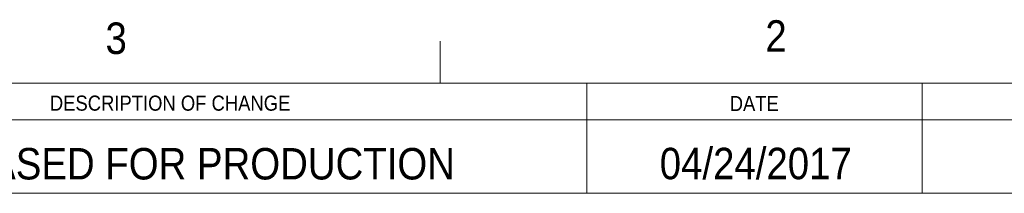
# Model space of a CAD drawing. Header units: inches. Extents: x 0.5 to 16.5, y 0.2 to 10.8.
# Tile 12 of 13: x 11.183 to 14.12, y 10.272 to 10.789. Entities that reach past the tile are written whole.
import ezdxf

# ---------------------------------------------------------------- set-up
doc = ezdxf.new("R2010")
doc.units = ezdxf.units.IN
doc.header["$MEASUREMENT"] = 0
doc.linetypes.add('SLD-Solid', pattern=[0])
doc.styles.add('SLDTEXTSTYLE2', font='GOTHIC.TTF', dxfattribs={"width": 0.913})

msp = doc.modelspace()

# ---------------------------------------------------------------- linework, layer by layer
at = {"color": 7, "linetype": 'SLD-Solid', "lineweight": 18}
for p, q in [((12.4375, 10.6), (12.4375, 10.725)), ((0.625, 10.6), (16.375, 10.6)), ((12.875, 10.6), (12.875, 10.271875)), ((13.875, 10.6), (13.875, 10.271875)), ((9.375, 10.490625), (16.362049, 10.490625)), ((9.375, 10.271875), (16.362049, 10.271875))]:
    msp.add_line(p, q, dxfattribs=at)

# ---------------------------------------------------------------- texts
at = {"color": 7, "linetype": 'Continuous', "lineweight": 0, "style": 'SLDTEXTSTYLE2'}
for s, insert, char_height, attachment_point in [('3', (11.438972, 10.780816), 0.09375, 1), ('2', (13.407239, 10.787496), 0.09375, 1), ('DESCRIPTION OF CHANGE', (11.631715, 10.563035), 0.045, 2), ('DATE', (13.374198, 10.561792), 0.045, 2), ('RELEASED FOR PRODUCTION', (11.638638, 10.406837), 0.09375, 2), ('04/24/2017', (13.37861, 10.407481), 0.09375, 2)]:
    msp.add_mtext(s, dxfattribs=dict(at, insert=insert, char_height=char_height, attachment_point=attachment_point))

doc.saveas('drawing.dxf')
